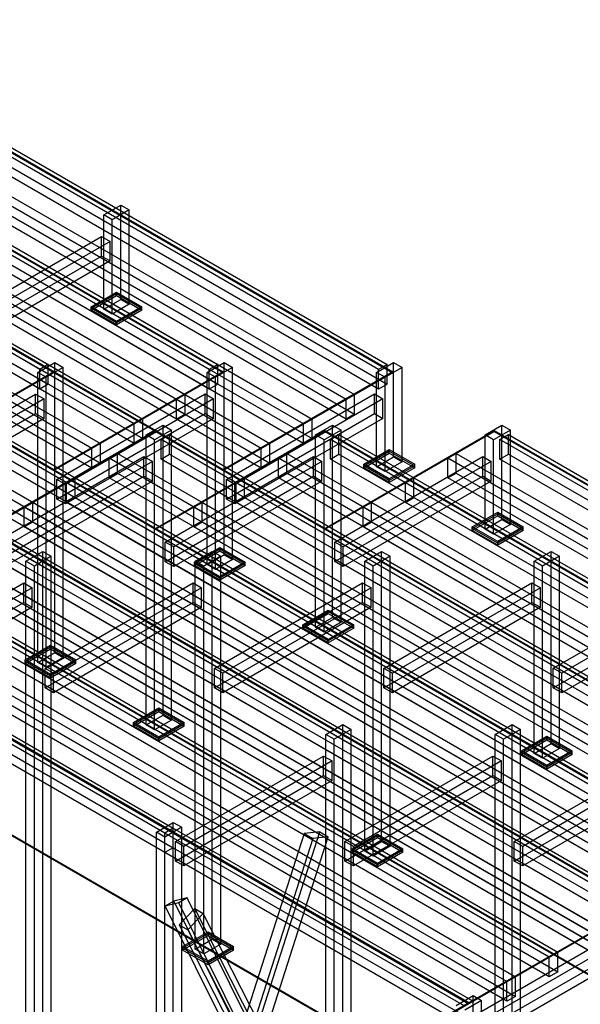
# Model space of a CAD drawing. Header units: millimetres. Extents: x -4756 to 15458, y -11425 to 662.
# Tile 8 of 10: x 8702 to 11568, y -8857 to -3825. Entities that reach past the tile are written whole.
import ezdxf

# ---------------------------------------------------------------- set-up
doc = ezdxf.new("R2010")
doc.units = ezdxf.units.MM
for name, color, linetype, true_color in [('balok', 7, 'Continuous', 0x31596b), ('baseplate', 7, 'Continuous', 0x746052), ('bracing', 7, 'Continuous', 0xb64a45), ('dek', 7, 'Continuous', 0x657f45), ('kolom', 7, 'Continuous', 0x1c292c), ('stiffener', 7, 'Continuous', 0x698491)]:
    doc.layers.add(name, color=color, linetype=linetype, true_color=true_color)

msp = doc.modelspace()

# ---------------------------------------------------------------- linework, layer by layer
at = {"layer": 'balok'}
for p, q in [((4272.02996, -2945.54), (8847.97396, -5587.54)), ((5138.04728, -2945.55), (9713.99128, -5587.55)), ((6004.03862, -2945.555), (10579.98262, -5587.555)), ((8804.67396, -5612.54), (4228.72996, -2970.54)), ((9670.69128, -5612.55), (5094.74728, -2970.55)), ((10536.68262, -5612.555), (5960.73862, -2970.555)), ((4272.02996, -3045.54), (8847.97396, -5687.54)), ((5138.04728, -3045.55), (9713.99128, -5687.55)), ((6004.03862, -3045.555), (10579.98262, -5687.555)), ((8804.67396, -5712.54), (4228.72996, -3070.54)), ((9670.69128, -5712.55), (5094.74728, -3070.55)), ((10536.68262, -5712.555), (5960.73862, -3070.555)), ((9443.71268, -7981.61), (4845.0535, -5326.495)), ((4888.3535, -5301.495), (9487.01268, -7956.61)), ((9443.71268, -8081.61), (4845.0535, -5426.495)), ((4888.3535, -5401.495), (9487.01268, -8056.61)), ((8847.97396, -5587.54), (8804.67396, -5612.54)), ((8804.67396, -5712.54), (8804.67396, -5612.54)), ((8847.97396, -5687.54), (8847.97396, -5587.54)), ((9713.99128, -5587.55), (9670.69128, -5612.55)), ((9670.69128, -5712.55), (9670.69128, -5612.55)), ((9713.99128, -5687.55), (9713.99128, -5587.55)), ((10579.98262, -5587.555), (10536.68262, -5612.555)), ((10536.68262, -5712.555), (10536.68262, -5612.555)), ((10579.98262, -5687.555), (10579.98262, -5587.555)), ((8847.97396, -5687.54), (8804.67396, -5712.54)), ((9713.99128, -5687.55), (9670.69128, -5712.55)), ((10579.98262, -5687.555), (10536.68262, -5712.555)), ((11809.66798, -8347.535), (7692.70398, -5970.535)), ((7736.00398, -5945.535), (11852.96798, -8322.535)), ((12567.42664, -8285.03), (8558.71264, -5970.53)), ((8602.01264, -5945.53), (12610.72664, -8260.03)), ((9424.70398, -5970.525), (9468.00398, -5945.525)), ((13541.66798, -8347.525), (9424.70398, -5970.525)), ((9424.70398, -6070.525), (9424.70398, -5970.525)), ((9468.00398, -5945.525), (13584.96798, -8322.525)), ((9468.00398, -6045.525), (9468.00398, -5945.525)), ((10290.7213, -5970.535), (10334.0213, -5945.535)), ((14407.6853, -8347.535), (10290.7213, -5970.535)), ((10290.7213, -6070.535), (10290.7213, -5970.535)), ((10334.0213, -5945.535), (14450.9853, -8322.535)), ((10334.0213, -6045.535), (10334.0213, -5945.535)), ((11156.71264, -5970.54), (11200.01264, -5945.54)), ((15273.67664, -8347.54), (11156.71264, -5970.54)), ((11156.71264, -6070.54), (11156.71264, -5970.54)), ((11200.01264, -5945.54), (15316.97664, -8322.54)), ((11200.01264, -6045.54), (11200.01264, -5945.54)), ((11809.66798, -8447.535), (7692.70398, -6070.535)), ((7736.00398, -6045.535), (11852.96798, -8422.535)), ((12567.42664, -8385.03), (8558.71264, -6070.53)), ((8602.01264, -6045.53), (12610.72664, -8360.03)), ((9424.70398, -6070.525), (9468.00398, -6045.525)), ((13541.66798, -8447.525), (9424.70398, -6070.525)), ((9468.00398, -6045.525), (13584.96798, -8422.525)), ((10290.7213, -6070.535), (10334.0213, -6045.535)), ((14407.6853, -8447.535), (10290.7213, -6070.535)), ((10334.0213, -6045.535), (14450.9853, -8422.535)), ((11156.71264, -6070.54), (11200.01264, -6045.54)), ((15273.67664, -8447.54), (11156.71264, -6070.54)), ((11200.01264, -6045.54), (15316.97664, -8422.54)), ((9487.01268, -7956.61), (9443.71268, -7981.61)), ((9443.71268, -8081.61), (9443.71268, -7981.61)), ((10976.5067, -8866.595), (9443.71268, -7981.61)), ((9487.01268, -8056.61), (9487.01268, -7956.61)), ((9487.01268, -7956.61), (11019.8067, -8841.595)), ((9487.01268, -8056.61), (9443.71268, -8081.61)), ((10976.5067, -8966.595), (9443.71268, -8081.61)), ((9487.01268, -8056.61), (11019.8067, -8941.595)), ((11019.8067, -8841.595), (10976.5067, -8866.595)), ((11019.8067, -8941.595), (11019.8067, -8841.595))]:
    msp.add_line(p, q, dxfattribs=at)
at = {"layer": 'baseplate'}
for p, q in [((9067.02, -5292.01), (9196.93732, -5217)), ((9067.02, -5300.01), (9196.93732, -5225)), ((9196.93732, -5217), (9326.8633, -5292.015)), ((9196.93732, -5225), (9196.93732, -5217)), ((9196.93732, -5225), (9326.8633, -5300.015)), ((9196.93732, -5235), (9196.93732, -5225)), ((9067.02, -5310.01), (9196.93732, -5235)), ((9196.93732, -5235), (9326.8633, -5310.015)), ((9196.94598, -5367.025), (9067.02, -5292.01)), ((9067.02, -5300.01), (9067.02, -5292.01)), ((9196.94598, -5375.025), (9067.02, -5300.01)), ((9067.02, -5310.01), (9067.02, -5300.01)), ((9196.94598, -5385.025), (9067.02, -5310.01)), ((9326.8633, -5292.015), (9196.94598, -5367.025)), ((9326.8633, -5300.015), (9196.94598, -5375.025)), ((9326.8633, -5310.015), (9196.94598, -5385.025)), ((9326.8633, -5300.015), (9326.8633, -5292.015)), ((9326.8633, -5310.015), (9326.8633, -5300.015)), ((9196.94598, -5375.025), (9196.94598, -5367.025)), ((9196.94598, -5385.025), (9196.94598, -5375.025)), ((10461.34928, -6097.05), (10591.2666, -6022.04)), ((10461.34928, -6105.05), (10591.2666, -6030.04)), ((10591.2666, -6022.04), (10721.18392, -6097.05)), ((10591.2666, -6030.04), (10591.2666, -6022.04)), ((10591.2666, -6030.04), (10721.18392, -6105.05)), ((10591.2666, -6040.04), (10591.2666, -6030.04)), ((10461.34928, -6115.05), (10591.2666, -6040.04)), ((10591.2666, -6040.04), (10721.18392, -6115.05)), ((10591.2666, -6172.06), (10461.34928, -6097.05)), ((10461.34928, -6105.05), (10461.34928, -6097.05)), ((10591.2666, -6180.06), (10461.34928, -6105.05)), ((10461.34928, -6115.05), (10461.34928, -6105.05)), ((10591.2666, -6190.06), (10461.34928, -6115.05)), ((10721.18392, -6097.05), (10591.2666, -6172.06)), ((10721.18392, -6105.05), (10591.2666, -6180.06)), ((10721.18392, -6115.05), (10591.2666, -6190.06)), ((10721.18392, -6105.05), (10721.18392, -6097.05)), ((10721.18392, -6115.05), (10721.18392, -6105.05)), ((10591.2666, -6180.06), (10591.2666, -6172.06)), ((10591.2666, -6190.06), (10591.2666, -6180.06)), ((11015.52866, -6417.015), (11145.44598, -6342.005)), ((11015.52866, -6425.015), (11145.44598, -6350.005)), ((11015.52866, -6435.015), (11145.44598, -6360.005)), ((11145.44598, -6342.005), (11275.3633, -6417.015)), ((11145.44598, -6350.005), (11145.44598, -6342.005)), ((11145.44598, -6350.005), (11275.3633, -6425.015)), ((11145.44598, -6360.005), (11145.44598, -6350.005)), ((11145.44598, -6360.005), (11275.3633, -6435.015)), ((11145.44598, -6492.025), (11015.52866, -6417.015)), ((11015.52866, -6425.015), (11015.52866, -6417.015)), ((11145.44598, -6500.025), (11015.52866, -6425.015)), ((11015.52866, -6435.015), (11015.52866, -6425.015)), ((11145.44598, -6510.025), (11015.52866, -6435.015)), ((11275.3633, -6417.015), (11145.44598, -6492.025)), ((11275.3633, -6425.015), (11145.44598, -6500.025)), ((11275.3633, -6435.015), (11145.44598, -6510.025)), ((11275.3633, -6425.015), (11275.3633, -6417.015)), ((11275.3633, -6435.015), (11275.3633, -6425.015)), ((9595.35794, -6597.045), (9725.27526, -6522.035)), ((9595.35794, -6605.045), (9725.27526, -6530.035)), ((9595.35794, -6615.045), (9725.27526, -6540.035)), ((9725.27526, -6522.035), (9855.19258, -6597.045)), ((9725.27526, -6530.035), (9725.27526, -6522.035)), ((9725.27526, -6530.035), (9855.19258, -6605.045)), ((9725.27526, -6540.035), (9725.27526, -6530.035)), ((9725.27526, -6540.035), (9855.19258, -6615.045)), ((11145.44598, -6500.025), (11145.44598, -6492.025)), ((11145.44598, -6510.025), (11145.44598, -6500.025)), ((9725.27526, -6672.055), (9595.35794, -6597.045)), ((9595.35794, -6605.045), (9595.35794, -6597.045)), ((9725.27526, -6680.055), (9595.35794, -6605.045)), ((9595.35794, -6615.045), (9595.35794, -6605.045)), ((9725.27526, -6690.055), (9595.35794, -6615.045)), ((9855.19258, -6597.045), (9725.27526, -6672.055)), ((9855.19258, -6605.045), (9725.27526, -6680.055)), ((9855.19258, -6615.045), (9725.27526, -6690.055)), ((9855.19258, -6605.045), (9855.19258, -6597.045)), ((9855.19258, -6615.045), (9855.19258, -6605.045)), ((9725.27526, -6680.055), (9725.27526, -6672.055)), ((9725.27526, -6690.055), (9725.27526, -6680.055)), ((10149.53732, -6917.01), (10279.45464, -6842)), ((10279.45464, -6842), (10409.37196, -6917.01)), ((10279.45464, -6850), (10279.45464, -6842)), ((10149.53732, -6925.01), (10279.45464, -6850)), ((10149.53732, -6935.01), (10279.45464, -6860)), ((10279.45464, -6850), (10409.37196, -6925.01)), ((10279.45464, -6860), (10279.45464, -6850)), ((10279.45464, -6860), (10409.37196, -6935.01)), ((10279.45464, -6992.02), (10149.53732, -6917.01)), ((10149.53732, -6925.01), (10149.53732, -6917.01)), ((10279.45464, -7000.02), (10149.53732, -6925.01)), ((10149.53732, -6935.01), (10149.53732, -6925.01)), ((10279.45464, -7010.02), (10149.53732, -6935.01)), ((10409.37196, -6917.01), (10279.45464, -6992.02)), ((10409.37196, -6925.01), (10279.45464, -7000.02)), ((10409.37196, -6935.01), (10279.45464, -7010.02)), ((10409.37196, -6925.01), (10409.37196, -6917.01)), ((10409.37196, -6935.01), (10409.37196, -6925.01)), ((10279.45464, -7000.02), (10279.45464, -6992.02)), ((8729.34062, -7097.055), (8859.25794, -7022.045)), ((8729.34062, -7105.055), (8859.25794, -7030.045)), ((8729.34062, -7115.055), (8859.25794, -7040.045)), ((8859.25794, -7022.045), (8989.17526, -7097.055)), ((8859.25794, -7030.045), (8859.25794, -7022.045)), ((8859.25794, -7030.045), (8989.17526, -7105.055)), ((8859.25794, -7040.045), (8859.25794, -7030.045)), ((8859.25794, -7040.045), (8989.17526, -7115.055)), ((10279.45464, -7010.02), (10279.45464, -7000.02)), ((8859.25794, -7172.065), (8729.34062, -7097.055)), ((8729.34062, -7105.055), (8729.34062, -7097.055)), ((8859.25794, -7180.065), (8729.34062, -7105.055)), ((8729.34062, -7115.055), (8729.34062, -7105.055)), ((8859.25794, -7190.065), (8729.34062, -7115.055)), ((8989.17526, -7097.055), (8859.25794, -7172.065)), ((8989.17526, -7105.055), (8859.25794, -7180.065)), ((8989.17526, -7115.055), (8859.25794, -7190.065)), ((8989.17526, -7105.055), (8989.17526, -7097.055)), ((8989.17526, -7115.055), (8989.17526, -7105.055)), ((8859.25794, -7180.065), (8859.25794, -7172.065)), ((8859.25794, -7190.065), (8859.25794, -7180.065)), ((9283.52, -7417.02), (9413.43732, -7342.01)), ((9413.43732, -7342.01), (9543.35464, -7417.02)), ((9413.43732, -7350.01), (9413.43732, -7342.01)), ((9283.52, -7425.02), (9413.43732, -7350.01)), ((9283.52, -7435.02), (9413.43732, -7360.01)), ((9413.43732, -7350.01), (9543.35464, -7425.02)), ((9413.43732, -7360.01), (9413.43732, -7350.01)), ((9413.43732, -7360.01), (9543.35464, -7435.02)), ((9413.43732, -7492.03), (9283.52, -7417.02)), ((9283.52, -7425.02), (9283.52, -7417.02)), ((9413.43732, -7500.03), (9283.52, -7425.02)), ((9283.52, -7435.02), (9283.52, -7425.02)), ((9413.43732, -7510.03), (9283.52, -7435.02)), ((9543.35464, -7417.02), (9413.43732, -7492.03)), ((9543.35464, -7425.02), (9413.43732, -7500.03)), ((9543.35464, -7435.02), (9413.43732, -7510.03)), ((9543.35464, -7425.02), (9543.35464, -7417.02)), ((9543.35464, -7435.02), (9543.35464, -7425.02)), ((9413.43732, -7500.03), (9413.43732, -7492.03)), ((11266.67732, -7562.01), (11396.59464, -7487)), ((11266.67732, -7570.01), (11396.59464, -7495)), ((11396.59464, -7487), (11526.51196, -7562.01)), ((11396.59464, -7495), (11396.59464, -7487)), ((11396.59464, -7495), (11526.51196, -7570.01)), ((11396.59464, -7505), (11396.59464, -7495)), ((9413.43732, -7510.03), (9413.43732, -7500.03)), ((11266.67732, -7580.01), (11396.59464, -7505)), ((11396.59464, -7505), (11526.51196, -7580.01)), ((11396.59464, -7637.02), (11266.67732, -7562.01)), ((11266.67732, -7570.01), (11266.67732, -7562.01)), ((11396.59464, -7645.02), (11266.67732, -7570.01)), ((11266.67732, -7580.01), (11266.67732, -7570.01)), ((11396.59464, -7655.02), (11266.67732, -7580.01)), ((11526.51196, -7562.01), (11396.59464, -7637.02)), ((11526.51196, -7570.01), (11396.59464, -7645.02)), ((11526.51196, -7580.01), (11396.59464, -7655.02)), ((11526.51196, -7570.01), (11526.51196, -7562.01)), ((11526.51196, -7580.01), (11526.51196, -7570.01)), ((11396.59464, -7645.02), (11396.59464, -7637.02)), ((11396.59464, -7655.02), (11396.59464, -7645.02)), ((10400.66, -8062.02), (10530.57732, -7987.01)), ((10400.66, -8070.02), (10530.57732, -7995.01)), ((10530.57732, -7987.01), (10660.49464, -8062.02)), ((10530.57732, -7995.01), (10530.57732, -7987.01)), ((10530.57732, -7995.01), (10660.49464, -8070.02)), ((10530.57732, -8005.01), (10530.57732, -7995.01)), ((10400.66, -8080.02), (10530.57732, -8005.01)), ((10530.57732, -8005.01), (10660.49464, -8080.02)), ((10530.57732, -8137.03), (10400.66, -8062.02)), ((10400.66, -8070.02), (10400.66, -8062.02)), ((10530.57732, -8145.03), (10400.66, -8070.02)), ((10400.66, -8080.02), (10400.66, -8070.02)), ((10530.57732, -8155.03), (10400.66, -8080.02)), ((10660.49464, -8062.02), (10530.57732, -8137.03)), ((10660.49464, -8070.02), (10530.57732, -8145.03)), ((10660.49464, -8080.02), (10530.57732, -8155.03)), ((10660.49464, -8070.02), (10660.49464, -8062.02)), ((10660.49464, -8080.02), (10660.49464, -8070.02)), ((10530.57732, -8145.03), (10530.57732, -8137.03)), ((10530.57732, -8155.03), (10530.57732, -8145.03)), ((9534.66866, -8562.015), (9664.59464, -8487)), ((9534.66866, -8570.015), (9664.59464, -8495)), ((9664.59464, -8487), (9794.51196, -8562.01)), ((9664.59464, -8495), (9664.59464, -8487)), ((9664.59464, -8495), (9794.51196, -8570.01)), ((9664.59464, -8505), (9664.59464, -8495)), ((9534.66866, -8580.015), (9664.59464, -8505)), ((9664.59464, -8505), (9794.51196, -8580.01)), ((9664.58598, -8637.025), (9534.66866, -8562.015)), ((9534.66866, -8570.015), (9534.66866, -8562.015)), ((9664.58598, -8645.025), (9534.66866, -8570.015)), ((9534.66866, -8580.015), (9534.66866, -8570.015)), ((9664.58598, -8655.025), (9534.66866, -8580.015)), ((9794.51196, -8562.01), (9664.58598, -8637.025)), ((9794.51196, -8570.01), (9664.58598, -8645.025)), ((9794.51196, -8580.01), (9664.58598, -8655.025)), ((9794.51196, -8570.01), (9794.51196, -8562.01)), ((9794.51196, -8580.01), (9794.51196, -8570.01)), ((9664.58598, -8645.025), (9664.58598, -8637.025)), ((9664.58598, -8655.025), (9664.58598, -8645.025))]:
    msp.add_line(p, q, dxfattribs=at)
at = {"layer": 'bracing'}
for p, q in [((10156.39604, -7984.7), (9465.57918, -10138.435)), ((9545.17324, -10129.66), (10235.9901, -7975.925)), ((10235.9901, -7975.925), (10156.39604, -7984.7)), ((10156.39604, -7984.7), (10199.69604, -8009.7)), ((10235.9901, -7975.925), (10279.2901, -8000.925)), ((10199.69604, -8009.7), (9508.87918, -10163.435)), ((9588.47324, -10154.66), (10279.2901, -8000.925)), ((10279.2901, -8000.925), (10199.69604, -8009.7)), ((9489.39418, -8330.545), (9446.09418, -8355.545)), ((9515.07108, -8338.33), (9446.09418, -8355.545)), ((9558.37108, -8313.33), (9489.39418, -8330.545)), ((9489.39418, -8330.545), (10896.21984, -11162.91)), ((9558.37108, -8313.33), (9515.07108, -8338.33)), ((10921.89674, -11169.745), (9515.07108, -8338.33)), ((10965.19674, -11144.745), (9558.37108, -8313.33)), ((9446.09418, -8355.545), (10852.91984, -11187.91)), ((9597.23716, -8367.97), (9517.6431, -8451.115)), ((9640.53716, -8392.97), (9560.9431, -8476.115)), ((10288.05402, -9723.995), (9597.23716, -8367.97)), ((9597.23716, -8367.97), (9640.53716, -8392.97)), ((10331.35402, -9748.995), (9640.53716, -8392.97)), ((9517.6431, -8451.115), (10208.45996, -9807.13)), ((9517.6431, -8451.115), (9560.9431, -8476.115)), ((9560.9431, -8476.115), (10251.75996, -9832.13))]:
    msp.add_line(p, q, dxfattribs=at)
at = {"layer": 'dek'}
for p, q in [((-4330, 0), (10998.20866, -8850.005)), ((-4330, -4), (10998.20866, -8854.005)), ((10572.128, -9096.01), (-4756.08066, -246.005)), ((10572.128, -9100.01), (-4756.08066, -250.005)), ((4200.16062, -2925.035), (8876.5433, -5625.025)), ((4200.16062, -2929.035), (8876.5433, -5629.025)), ((5066.17794, -2925.045), (9742.56062, -5625.035)), ((5066.17794, -2929.045), (9742.56062, -5629.035)), ((5932.16928, -2925.05), (10608.55196, -5625.04)), ((5932.16928, -2929.05), (10608.55196, -5629.04)), ((8876.56928, -6125.03), (4200.1866, -3425.04)), ((8876.56928, -6129.03), (4200.1866, -3429.04)), ((9742.56062, -6125.035), (5066.17794, -3425.045)), ((9742.56062, -6129.035), (5066.17794, -3429.045)), ((8876.5433, -5625.025), (8010.55196, -6125.02)), ((8876.5433, -5629.025), (8010.55196, -6129.02)), ((8876.5433, -5629.025), (8876.5433, -5625.025)), ((9742.56062, -5625.035), (8876.56928, -6125.03)), ((9742.56062, -5629.035), (8876.56928, -6129.03)), ((9742.56062, -5629.035), (9742.56062, -5625.035)), ((10608.55196, -5625.04), (9742.56062, -6125.035)), ((10608.55196, -5629.04), (9742.56062, -6129.035)), ((10608.55196, -5629.04), (10608.55196, -5625.04)), ((7664.1433, -5925.035), (11864.2, -8350.01)), ((7664.1433, -5929.035), (11864.2, -8354.01)), ((8530.15196, -5925.02), (12730.20866, -8349.995)), ((8530.15196, -6425.02), (9396.1433, -5925.025)), ((8530.15196, -5929.02), (12730.20866, -8353.995)), ((8530.15196, -6429.02), (9396.1433, -5929.025)), ((9396.1433, -5925.025), (13596.2, -8350)), ((9396.1433, -5929.025), (9396.1433, -5925.025)), ((9396.1433, -5929.025), (13596.2, -8354)), ((9396.16928, -6425.03), (10262.16062, -5925.035)), ((9396.16928, -6429.03), (10262.16062, -5929.035)), ((10262.16062, -5925.035), (14462.21732, -8350.01)), ((10262.16062, -5929.035), (10262.16062, -5925.035)), ((10262.16062, -6425.035), (11128.15196, -5925.04)), ((10262.16062, -5929.035), (14462.21732, -8354.01)), ((10262.16062, -6429.035), (11128.15196, -5929.04)), ((11128.15196, -5925.04), (15328.20866, -8350.015)), ((11128.15196, -5929.04), (11128.15196, -5925.04)), ((11128.15196, -5929.04), (15328.20866, -8354.015)), ((8876.56928, -6129.03), (8876.56928, -6125.03)), ((9742.56062, -6129.035), (9742.56062, -6125.035)), ((10998.20866, -8850.005), (6798.15196, -6425.03)), ((10998.20866, -8854.005), (6798.15196, -6429.03)), ((11864.2, -8850), (7664.1433, -6425.025)), ((11864.2, -8854), (7664.1433, -6429.025)), ((12730.20866, -8849.995), (8530.15196, -6425.02)), ((12730.20866, -8853.995), (8530.15196, -6429.02)), ((13596.22598, -8850.005), (9396.16928, -6425.03)), ((9396.16928, -6429.03), (9396.16928, -6425.03)), ((13596.22598, -8854.005), (9396.16928, -6429.03)), ((14462.21732, -8850.01), (10262.16062, -6425.035)), ((10262.16062, -6429.035), (10262.16062, -6425.035)), ((14462.21732, -8854.01), (10262.16062, -6429.035)), ((11864.2, -8350.01), (10998.20866, -8850.005)), ((11864.2, -8354.01), (10998.20866, -8854.005)), ((10998.20866, -8850.005), (10572.128, -9096.01)), ((10998.20866, -8854.005), (10572.128, -9100.01)), ((10998.20866, -8854.005), (10998.20866, -8850.005))]:
    msp.add_line(p, q, dxfattribs=at)
at = {"layer": 'kolom'}
for p, q in [((9131.96134, -4822.485), (9218.56134, -4772.485)), ((9218.56134, -4772.485), (9261.86134, -4797.485)), ((9218.56134, -5254.495), (9218.56134, -4772.485)), ((9175.26134, -4847.485), (9131.96134, -4822.485)), ((9131.96134, -5304.495), (9131.96134, -4822.485)), ((9261.86134, -4797.485), (9175.26134, -4847.485)), ((9261.86134, -5279.495), (9261.86134, -4797.485)), ((9175.26134, -5329.495), (9175.26134, -4847.485)), ((9131.96134, -5304.495), (9218.56134, -5254.495)), ((9261.86134, -5279.495), (9175.26134, -5329.495)), ((9218.56134, -5254.495), (9261.86134, -5279.495)), ((9175.26134, -5329.495), (9131.96134, -5304.495)), ((8794.28196, -5627.54), (8880.88196, -5577.54)), ((8880.88196, -5577.54), (8924.18196, -5602.54)), ((8880.88196, -7059.54), (8880.88196, -5577.54)), ((9660.29928, -5627.52), (9746.89928, -5577.52)), ((9746.89928, -5577.52), (9790.19928, -5602.52)), ((9746.89928, -6559.53), (9746.89928, -5577.52)), ((10526.29062, -5627.525), (10612.89062, -5577.525)), ((10612.89062, -5577.525), (10656.19062, -5602.525)), ((10612.89062, -6059.535), (10612.89062, -5577.525)), ((8837.58196, -5652.54), (8794.28196, -5627.54)), ((8794.28196, -7109.54), (8794.28196, -5627.54)), ((8924.18196, -5602.54), (8837.58196, -5652.54)), ((8924.18196, -7084.54), (8924.18196, -5602.54)), ((9703.59928, -5652.52), (9660.29928, -5627.52)), ((9660.29928, -6609.53), (9660.29928, -5627.52)), ((9790.19928, -5602.52), (9703.59928, -5652.52)), ((9790.19928, -6584.53), (9790.19928, -5602.52)), ((10569.59062, -5652.525), (10526.29062, -5627.525)), ((10526.29062, -6109.535), (10526.29062, -5627.525)), ((10656.19062, -5602.525), (10569.59062, -5652.525)), ((10656.19062, -6084.535), (10656.19062, -5602.525)), ((8837.58196, -7134.54), (8837.58196, -5652.54)), ((9703.59928, -6634.53), (9703.59928, -5652.52)), ((10569.59062, -6134.535), (10569.59062, -5652.525)), ((9348.46134, -5947.505), (9435.06134, -5897.505)), ((9478.36134, -5922.505), (9391.76134, -5972.505)), ((9435.06134, -5897.505), (9478.36134, -5922.505)), ((9435.06134, -7379.505), (9435.06134, -5897.505)), ((9478.36134, -7404.505), (9478.36134, -5922.505)), ((10214.47866, -5947.485), (10301.07866, -5897.485)), ((10344.37866, -5922.485), (10257.77866, -5972.485)), ((10301.07866, -5897.485), (10344.37866, -5922.485)), ((10301.07866, -6879.495), (10301.07866, -5897.485)), ((10344.37866, -6904.495), (10344.37866, -5922.485)), ((11080.47, -5947.49), (11167.07, -5897.49)), ((11210.37, -5922.49), (11123.77, -5972.49)), ((11167.07, -5897.49), (11210.37, -5922.49)), ((11167.07, -6379.5), (11167.07, -5897.49)), ((11210.37, -6404.5), (11210.37, -5922.49)), ((9391.76134, -5972.505), (9348.46134, -5947.505)), ((9348.46134, -7429.505), (9348.46134, -5947.505)), ((9391.76134, -7454.505), (9391.76134, -5972.505)), ((10257.77866, -5972.485), (10214.47866, -5947.485)), ((10214.47866, -6929.495), (10214.47866, -5947.485)), ((10257.77866, -6954.495), (10257.77866, -5972.485)), ((11123.77, -5972.49), (11080.47, -5947.49)), ((11080.47, -6429.5), (11080.47, -5947.49)), ((11123.77, -6454.5), (11123.77, -5972.49)), ((10526.29062, -6109.535), (10612.89062, -6059.535)), ((10656.19062, -6084.535), (10569.59062, -6134.535)), ((10612.89062, -6059.535), (10656.19062, -6084.535)), ((10569.59062, -6134.535), (10526.29062, -6109.535)), ((11080.47, -6429.5), (11167.07, -6379.5)), ((11167.07, -6379.5), (11210.37, -6404.5)), ((11123.77, -6454.5), (11080.47, -6429.5)), ((11210.37, -6404.5), (11123.77, -6454.5)), ((8733.60134, -6592.515), (8820.20134, -6542.515)), ((8863.50134, -6567.515), (8776.90134, -6617.515)), ((8820.20134, -6542.515), (8863.50134, -6567.515)), ((8820.20134, -9024.505), (8820.20134, -6542.515)), ((8863.50134, -9049.505), (8863.50134, -6567.515)), ((9599.61, -6592.51), (9686.21, -6542.51)), ((9729.51, -6567.51), (9642.91, -6617.51)), ((9660.29928, -6609.53), (9746.89928, -6559.53)), ((9686.21, -6542.51), (9729.51, -6567.51)), ((9686.21, -8524.5), (9686.21, -6542.51)), ((9790.19928, -6584.53), (9703.59928, -6634.53)), ((9729.51, -8549.5), (9729.51, -6567.51)), ((9746.89928, -6559.53), (9790.19928, -6584.53)), ((10465.60134, -6592.505), (10552.20134, -6542.505)), ((10595.50134, -6567.505), (10508.90134, -6617.505)), ((10552.20134, -6542.505), (10595.50134, -6567.505)), ((10552.20134, -8024.505), (10552.20134, -6542.505)), ((10595.50134, -8049.505), (10595.50134, -6567.505)), ((11331.61866, -6592.485), (11418.21866, -6542.485)), ((11461.51866, -6567.485), (11374.91866, -6617.485)), ((11418.21866, -6542.485), (11461.51866, -6567.485)), ((11418.21866, -7524.495), (11418.21866, -6542.485)), ((11461.51866, -7549.495), (11461.51866, -6567.485)), ((8776.90134, -6617.515), (8733.60134, -6592.515)), ((8733.60134, -9074.505), (8733.60134, -6592.515)), ((8776.90134, -9099.505), (8776.90134, -6617.515)), ((9642.91, -6617.51), (9599.61, -6592.51)), ((9599.61, -8574.5), (9599.61, -6592.51)), ((9642.91, -8599.5), (9642.91, -6617.51)), ((9703.59928, -6634.53), (9660.29928, -6609.53)), ((10508.90134, -6617.505), (10465.60134, -6592.505)), ((10465.60134, -8074.505), (10465.60134, -6592.505)), ((10508.90134, -8099.505), (10508.90134, -6617.505)), ((11374.91866, -6617.485), (11331.61866, -6592.485)), ((11331.61866, -7574.495), (11331.61866, -6592.485)), ((11374.91866, -7599.495), (11374.91866, -6617.485)), ((10214.47866, -6929.495), (10301.07866, -6879.495)), ((10301.07866, -6879.495), (10344.37866, -6904.495)), ((10257.77866, -6954.495), (10214.47866, -6929.495)), ((10344.37866, -6904.495), (10257.77866, -6954.495)), ((8794.28196, -7109.54), (8880.88196, -7059.54)), ((8924.18196, -7084.54), (8837.58196, -7134.54)), ((8880.88196, -7059.54), (8924.18196, -7084.54)), ((8837.58196, -7134.54), (8794.28196, -7109.54)), ((9348.46134, -7429.505), (9435.06134, -7379.505)), ((9435.06134, -7379.505), (9478.36134, -7404.505)), ((9391.76134, -7454.505), (9348.46134, -7429.505)), ((9478.36134, -7404.505), (9391.76134, -7454.505)), ((10266.43, -7477.52), (10353.03, -7427.52)), ((10353.03, -7427.52), (10396.33, -7452.52)), ((10353.03, -9909.51), (10353.03, -7427.52)), ((11132.43866, -7477.515), (11219.03866, -7427.515)), ((11219.03866, -7427.515), (11262.33866, -7452.515)), ((11219.03866, -9409.505), (11219.03866, -7427.515)), ((10309.73, -7502.52), (10266.43, -7477.52)), ((10266.43, -9959.51), (10266.43, -7477.52)), ((10396.33, -7452.52), (10309.73, -7502.52)), ((10396.33, -9934.51), (10396.33, -7452.52)), ((11175.73866, -7502.515), (11132.43866, -7477.515)), ((11132.43866, -9459.505), (11132.43866, -7477.515)), ((11262.33866, -7452.515), (11175.73866, -7502.515)), ((11262.33866, -9434.505), (11262.33866, -7452.515)), ((10309.73, -9984.51), (10309.73, -7502.52)), ((11175.73866, -9484.505), (11175.73866, -7502.515)), ((11331.61866, -7574.495), (11418.21866, -7524.495)), ((11418.21866, -7524.495), (11461.51866, -7549.495)), ((11374.91866, -7599.495), (11331.61866, -7574.495)), ((11461.51866, -7549.495), (11374.91866, -7599.495)), ((9400.43866, -7977.515), (9487.03866, -7927.515)), ((9487.03866, -7927.515), (9530.33866, -7952.515)), ((9487.03866, -10409.505), (9487.03866, -7927.515)), ((9443.73866, -8002.515), (9400.43866, -7977.515)), ((9400.43866, -10459.505), (9400.43866, -7977.515)), ((9530.33866, -7952.515), (9443.73866, -8002.515)), ((9530.33866, -10434.505), (9530.33866, -7952.515)), ((9443.73866, -10484.505), (9443.73866, -8002.515)), ((10465.60134, -8074.505), (10552.20134, -8024.505)), ((10595.50134, -8049.505), (10508.90134, -8099.505)), ((10552.20134, -8024.505), (10595.50134, -8049.505)), ((10508.90134, -8099.505), (10465.60134, -8074.505)), ((9599.61, -8574.5), (9686.21, -8524.5)), ((9729.51, -8549.5), (9642.91, -8599.5)), ((9686.21, -8524.5), (9729.51, -8549.5)), ((9642.91, -8599.5), (9599.61, -8574.5)), ((10933.25866, -8862.515), (11019.85866, -8812.515)), ((11063.15866, -8837.515), (10976.55866, -8887.515)), ((11019.85866, -8812.515), (11063.15866, -8837.515)), ((11019.85866, -11294.505), (11019.85866, -8812.515)), ((11063.15866, -11319.505), (11063.15866, -8837.515))]:
    msp.add_line(p, q, dxfattribs=at)
at = {"layer": 'stiffener'}
for p, q in [((9503.99494, -5766.295), (4828.46094, -3066.795)), ((4871.76094, -3041.795), (9547.29494, -5741.295)), ((10369.97762, -5766.305), (5694.44362, -3066.805)), ((5737.74362, -3041.805), (10413.27762, -5741.305)), ((4655.26094, -3166.795), (9330.79494, -5866.295)), ((9503.99494, -5866.295), (4828.46094, -3166.795)), ((4871.76094, -3141.795), (9547.29494, -5841.295)), ((5521.24362, -3166.805), (10196.77762, -5866.305)), ((10369.97762, -5866.305), (5694.44362, -3166.805)), ((5737.74362, -3141.805), (10413.27762, -5841.305)), ((9287.49494, -5891.295), (4611.96094, -3191.795)), ((10153.47762, -5891.305), (5477.94362, -3191.805)), ((4655.26094, -3266.795), (9330.79494, -5966.295)), ((5521.24362, -3266.805), (10196.77762, -5966.305)), ((9070.99494, -6016.295), (4395.46094, -3316.795)), ((4438.76094, -3291.795), (9114.29494, -5991.295)), ((9287.49494, -5991.295), (4611.96094, -3291.795)), ((9936.97762, -6016.305), (5261.44362, -3316.805)), ((5304.74362, -3291.805), (9980.27762, -5991.305)), ((10153.47762, -5991.305), (5477.94362, -3291.805)), ((9070.99494, -6116.295), (4395.46094, -3416.795)), ((4438.76094, -3391.795), (9114.29494, -6091.295)), ((9936.97762, -6116.305), (5261.44362, -3416.805)), ((5304.74362, -3391.805), (9980.27762, -6091.305)), ((8363.80202, -5369.885), (9120.68602, -4932.885)), ((9163.98602, -4957.885), (8407.10202, -5394.885)), ((9120.68602, -4932.885), (9163.98602, -4957.885)), ((9120.68602, -5032.885), (9120.68602, -4932.885)), ((9163.98602, -5057.885), (9163.98602, -4957.885)), ((8363.80202, -5469.885), (9120.68602, -5032.885)), ((9163.98602, -5057.885), (8407.10202, -5494.885)), ((9120.68602, -5032.885), (9163.98602, -5057.885)), ((8026.20058, -6175.065), (8783.08458, -5738.065)), ((8826.38458, -5763.065), (8069.50058, -6200.065)), ((8783.08458, -5738.065), (8826.38458, -5763.065)), ((8783.08458, -5838.065), (8783.08458, -5738.065)), ((8826.38458, -5863.065), (8826.38458, -5763.065)), ((8892.24388, -6175.04), (9649.12788, -5738.04)), ((9692.42788, -5763.04), (8935.54388, -6200.04)), ((9547.29494, -5741.295), (9503.99494, -5766.295)), ((9503.99494, -5866.295), (9503.99494, -5766.295)), ((9547.29494, -5841.295), (9547.29494, -5741.295)), ((9649.12788, -5738.04), (9692.42788, -5763.04)), ((9649.12788, -5838.04), (9649.12788, -5738.04)), ((9692.42788, -5863.04), (9692.42788, -5763.04)), ((9758.28718, -6175.015), (10515.17118, -5738.015)), ((10558.47118, -5763.015), (9801.58718, -6200.015)), ((10413.27762, -5741.305), (10369.97762, -5766.305)), ((10369.97762, -5866.305), (10369.97762, -5766.305)), ((10413.27762, -5841.305), (10413.27762, -5741.305)), ((10515.17118, -5738.015), (10558.47118, -5763.015)), ((10515.17118, -5838.015), (10515.17118, -5738.015)), ((10558.47118, -5863.015), (10558.47118, -5763.015)), ((8026.20058, -6275.065), (8783.08458, -5838.065)), ((8826.38458, -5863.065), (8069.50058, -6300.065)), ((8783.08458, -5838.065), (8826.38458, -5863.065)), ((8892.24388, -6275.04), (9649.12788, -5838.04)), ((9692.42788, -5863.04), (8935.54388, -6300.04)), ((9330.79494, -5866.295), (9287.49494, -5891.295)), ((9330.79494, -5966.295), (9330.79494, -5866.295)), ((9547.29494, -5841.295), (9503.99494, -5866.295)), ((9649.12788, -5838.04), (9692.42788, -5863.04)), ((9758.28718, -6275.015), (10515.17118, -5838.015)), ((10558.47118, -5863.015), (9801.58718, -6300.015)), ((10196.77762, -5866.305), (10153.47762, -5891.305)), ((10196.77762, -5966.305), (10196.77762, -5866.305)), ((10413.27762, -5841.305), (10369.97762, -5866.305)), ((10515.17118, -5838.015), (10558.47118, -5863.015)), ((9287.49494, -5991.295), (9287.49494, -5891.295)), ((10153.47762, -5991.305), (10153.47762, -5891.305)), ((9330.79494, -5966.295), (9287.49494, -5991.295)), ((10196.77762, -5966.305), (10153.47762, -5991.305)), ((9114.29494, -5991.295), (9070.99494, -6016.295)), ((9070.99494, -6116.295), (9070.99494, -6016.295)), ((9114.29494, -6091.295), (9114.29494, -5991.295)), ((9980.27762, -5991.305), (9936.97762, -6016.305)), ((9936.97762, -6116.305), (9936.97762, -6016.305)), ((9980.27762, -6091.305), (9980.27762, -5991.305)), ((11625.64298, -8491.285), (7426.40898, -6066.785)), ((7469.70898, -6041.785), (11668.94298, -8466.285)), ((12491.6603, -8491.275), (8292.4263, -6066.775)), ((8335.7263, -6041.775), (12534.9603, -8466.275)), ((8580.25006, -6494.955), (9337.13406, -6057.955)), ((9380.43406, -6082.955), (8623.55006, -6519.955)), ((9158.41764, -6066.8), (9201.71764, -6041.8)), ((13357.65164, -8491.3), (9158.41764, -6066.8)), ((9158.41764, -6166.8), (9158.41764, -6066.8)), ((9201.71764, -6041.8), (13400.95164, -8466.3)), ((9201.71764, -6141.8), (9201.71764, -6041.8)), ((9337.13406, -6057.955), (9380.43406, -6082.955)), ((9337.13406, -6157.955), (9337.13406, -6057.955)), ((9380.43406, -6182.955), (9380.43406, -6082.955)), ((9446.29336, -6494.93), (10203.17736, -6057.93)), ((10246.47736, -6082.93), (9489.59336, -6519.93)), ((10024.43496, -6066.78), (10067.73496, -6041.78)), ((14223.66896, -8491.28), (10024.43496, -6066.78)), ((10024.43496, -6166.78), (10024.43496, -6066.78)), ((10067.73496, -6041.78), (14266.96896, -8466.28)), ((10067.73496, -6141.78), (10067.73496, -6041.78)), ((10203.17736, -6057.93), (10246.47736, -6082.93)), ((10203.17736, -6157.93), (10203.17736, -6057.93)), ((10246.47736, -6182.93), (10246.47736, -6082.93)), ((10312.33666, -6494.905), (11069.22066, -6057.905)), ((11112.52066, -6082.905), (10355.63666, -6519.905)), ((10890.41764, -6066.79), (10933.71764, -6041.79)), ((15089.65164, -8491.29), (10890.41764, -6066.79)), ((10890.41764, -6166.79), (10890.41764, -6066.79)), ((10933.71764, -6041.79), (15132.95164, -8466.29)), ((10933.71764, -6141.79), (10933.71764, -6041.79)), ((11069.22066, -6057.905), (11112.52066, -6082.905)), ((11069.22066, -6157.905), (11069.22066, -6057.905)), ((11112.52066, -6182.905), (11112.52066, -6082.905)), ((9114.29494, -6091.295), (9070.99494, -6116.295)), ((9980.27762, -6091.305), (9936.97762, -6116.305)), ((7253.20898, -6166.785), (11452.44298, -8591.285)), ((11625.64298, -8591.285), (7426.40898, -6166.785)), ((7469.70898, -6141.785), (11668.94298, -8566.285)), ((8119.2263, -6166.775), (12318.4603, -8591.275)), ((12491.6603, -8591.275), (8292.4263, -6166.775)), ((8335.7263, -6141.775), (12534.9603, -8566.275)), ((8580.25006, -6594.955), (9337.13406, -6157.955)), ((9380.43406, -6182.955), (8623.55006, -6619.955)), ((8935.54388, -6200.04), (8892.24388, -6175.04)), ((8892.24388, -6275.04), (8892.24388, -6175.04)), ((8941.91764, -6191.8), (8985.21764, -6166.8)), ((8985.21764, -6166.8), (13184.45164, -8591.3)), ((8985.21764, -6266.8), (8985.21764, -6166.8)), ((9158.41764, -6166.8), (9201.71764, -6141.8)), ((13357.65164, -8591.3), (9158.41764, -6166.8)), ((9201.71764, -6141.8), (13400.95164, -8566.3)), ((9337.13406, -6157.955), (9380.43406, -6182.955)), ((9446.29336, -6594.93), (10203.17736, -6157.93)), ((10246.47736, -6182.93), (9489.59336, -6619.93)), ((9801.58718, -6200.015), (9758.28718, -6175.015)), ((9758.28718, -6275.015), (9758.28718, -6175.015)), ((9807.93496, -6191.78), (9851.23496, -6166.78)), ((9851.23496, -6166.78), (14050.46896, -8591.28)), ((9851.23496, -6266.78), (9851.23496, -6166.78)), ((10024.43496, -6166.78), (10067.73496, -6141.78)), ((14223.66896, -8591.28), (10024.43496, -6166.78)), ((10067.73496, -6141.78), (14266.96896, -8566.28)), ((10203.17736, -6157.93), (10246.47736, -6182.93)), ((10312.33666, -6594.905), (11069.22066, -6157.905)), ((11112.52066, -6182.905), (10355.63666, -6619.905)), ((10673.91764, -6191.79), (10717.21764, -6166.79)), ((10717.21764, -6166.79), (14916.45164, -8591.29)), ((10717.21764, -6266.79), (10717.21764, -6166.79)), ((10890.41764, -6166.79), (10933.71764, -6141.79)), ((15089.65164, -8591.29), (10890.41764, -6166.79)), ((10933.71764, -6141.79), (15132.95164, -8566.29)), ((11069.22066, -6157.905), (11112.52066, -6182.905)), ((11409.14298, -8616.285), (7209.90898, -6191.785)), ((12275.1603, -8616.275), (8075.9263, -6191.775)), ((8935.54388, -6300.04), (8935.54388, -6200.04)), ((13141.15164, -8616.3), (8941.91764, -6191.8)), ((8941.91764, -6291.8), (8941.91764, -6191.8)), ((9801.58718, -6300.015), (9801.58718, -6200.015)), ((14007.16896, -8616.28), (9807.93496, -6191.78)), ((9807.93496, -6291.78), (9807.93496, -6191.78)), ((14873.15164, -8616.29), (10673.91764, -6191.79)), ((10673.91764, -6291.79), (10673.91764, -6191.79)), ((7253.20898, -6266.785), (11452.44298, -8691.285)), ((8119.2263, -6266.775), (12318.4603, -8691.275)), ((8935.54388, -6300.04), (8892.24388, -6275.04)), ((8941.91764, -6291.8), (8985.21764, -6266.8)), ((8985.21764, -6266.8), (13184.45164, -8691.3)), ((9801.58718, -6300.015), (9758.28718, -6275.015)), ((9807.93496, -6291.78), (9851.23496, -6266.78)), ((9851.23496, -6266.78), (14050.46896, -8691.28)), ((10673.91764, -6291.79), (10717.21764, -6266.79)), ((10717.21764, -6266.79), (14916.45164, -8691.29)), ((11192.64298, -8741.285), (6993.40898, -6316.785)), ((7036.70898, -6291.785), (11235.94298, -8716.285)), ((11409.14298, -8716.285), (7209.90898, -6291.785)), ((12058.6603, -8741.275), (7859.4263, -6316.775)), ((7902.7263, -6291.775), (12101.9603, -8716.275)), ((12275.1603, -8716.275), (8075.9263, -6291.775)), ((8725.41764, -6316.8), (8768.71764, -6291.8)), ((12751.45164, -8641.3), (8725.41764, -6316.8)), ((8725.41764, -6416.8), (8725.41764, -6316.8)), ((8768.71764, -6291.8), (12794.75164, -8616.3)), ((8768.71764, -6391.8), (8768.71764, -6291.8)), ((13141.15164, -8716.3), (8941.91764, -6291.8)), ((9591.43496, -6316.78), (9634.73496, -6291.78)), ((13790.66896, -8741.28), (9591.43496, -6316.78)), ((9591.43496, -6416.78), (9591.43496, -6316.78)), ((9634.73496, -6291.78), (13833.96896, -8716.28)), ((9634.73496, -6391.78), (9634.73496, -6291.78)), ((14007.16896, -8716.28), (9807.93496, -6291.78)), ((10457.41764, -6316.79), (10500.71764, -6291.79)), ((14656.65164, -8741.29), (10457.41764, -6316.79)), ((10457.41764, -6416.79), (10457.41764, -6316.79)), ((10500.71764, -6291.79), (14699.95164, -8716.29)), ((10500.71764, -6391.79), (10500.71764, -6291.79)), ((14873.15164, -8716.29), (10673.91764, -6291.79)), ((11192.64298, -8841.285), (6993.40898, -6416.785)), ((7036.70898, -6391.785), (11235.94298, -8816.285)), ((12058.6603, -8841.275), (7859.4263, -6416.775)), ((7902.7263, -6391.775), (12101.9603, -8816.275)), ((8725.41764, -6416.8), (8768.71764, -6391.8)), ((12751.45164, -8741.3), (8725.41764, -6416.8)), ((8768.71764, -6391.8), (12794.75164, -8716.3)), ((9591.43496, -6416.78), (9634.73496, -6391.78)), ((13790.66896, -8841.28), (9591.43496, -6416.78)), ((9634.73496, -6391.78), (13833.96896, -8816.28)), ((10457.41764, -6416.79), (10500.71764, -6391.79)), ((14656.65164, -8841.29), (10457.41764, -6416.79)), ((10500.71764, -6391.79), (14699.95164, -8816.29)), ((9489.59336, -6519.93), (9446.29336, -6494.93)), ((9446.29336, -6594.93), (9446.29336, -6494.93)), ((9489.59336, -6619.93), (9489.59336, -6519.93)), ((10355.63666, -6519.905), (10312.33666, -6494.905)), ((10312.33666, -6594.905), (10312.33666, -6494.905)), ((10355.63666, -6619.905), (10355.63666, -6519.905)), ((9489.59336, -6619.93), (9446.29336, -6594.93)), ((10355.63666, -6619.905), (10312.33666, -6594.905)), ((7965.48532, -7140.11), (8722.36932, -6703.11)), ((8765.66932, -6728.11), (8008.78532, -7165.11)), ((8722.36932, -6703.11), (8765.66932, -6728.11)), ((8722.36932, -6803.11), (8722.36932, -6703.11)), ((8765.66932, -6828.11), (8765.66932, -6728.11)), ((8831.52862, -7140.085), (9588.41262, -6703.085)), ((9631.71262, -6728.085), (8874.82862, -7165.085)), ((9588.41262, -6703.085), (9631.71262, -6728.085)), ((9588.41262, -6803.085), (9588.41262, -6703.085)), ((9631.71262, -6828.085), (9631.71262, -6728.085)), ((9697.57192, -7140.06), (10454.45592, -6703.06)), ((10497.75592, -6728.06), (9740.87192, -7165.06)), ((10454.45592, -6703.06), (10497.75592, -6728.06)), ((10454.45592, -6803.06), (10454.45592, -6703.06)), ((10497.75592, -6828.06), (10497.75592, -6728.06)), ((10563.61522, -7140.035), (11320.49922, -6703.035)), ((11363.79922, -6728.035), (10606.91522, -7165.035)), ((11320.49922, -6703.035), (11363.79922, -6728.035)), ((11320.49922, -6803.035), (11320.49922, -6703.035)), ((11363.79922, -6828.035), (11363.79922, -6728.035)), ((11429.65852, -7140.01), (12186.54252, -6703.01)), ((12229.84252, -6728.01), (11472.95852, -7165.01)), ((7965.48532, -7240.11), (8722.36932, -6803.11)), ((8765.66932, -6828.11), (8008.78532, -7265.11)), ((8722.36932, -6803.11), (8765.66932, -6828.11)), ((8831.52862, -7240.085), (9588.41262, -6803.085)), ((9631.71262, -6828.085), (8874.82862, -7265.085)), ((9588.41262, -6803.085), (9631.71262, -6828.085)), ((9697.57192, -7240.06), (10454.45592, -6803.06)), ((10497.75592, -6828.06), (9740.87192, -7265.06)), ((10454.45592, -6803.06), (10497.75592, -6828.06)), ((10563.61522, -7240.035), (11320.49922, -6803.035)), ((11363.79922, -6828.035), (10606.91522, -7265.035)), ((11320.49922, -6803.035), (11363.79922, -6828.035)), ((11429.65852, -7240.01), (12186.54252, -6803.01)), ((12229.84252, -6828.01), (11472.95852, -7265.01)), ((8874.82862, -7165.085), (8831.52862, -7140.085)), ((8831.52862, -7240.085), (8831.52862, -7140.085)), ((9740.87192, -7165.06), (9697.57192, -7140.06)), ((9697.57192, -7240.06), (9697.57192, -7140.06)), ((10606.91522, -7165.035), (10563.61522, -7140.035)), ((10563.61522, -7240.035), (10563.61522, -7140.035)), ((11472.95852, -7165.01), (11429.65852, -7140.01)), ((11429.65852, -7240.01), (11429.65852, -7140.01)), ((8874.82862, -7265.085), (8874.82862, -7165.085)), ((9740.87192, -7265.06), (9740.87192, -7165.06)), ((10606.91522, -7265.035), (10606.91522, -7165.035)), ((11472.95852, -7265.01), (11472.95852, -7165.01)), ((8874.82862, -7265.085), (8831.52862, -7240.085)), ((9740.87192, -7265.06), (9697.57192, -7240.06)), ((10606.91522, -7265.035), (10563.61522, -7240.035)), ((11472.95852, -7265.01), (11429.65852, -7240.01)), ((9498.288, -8025.1), (10255.172, -7588.1)), ((10255.172, -7588.1), (10298.472, -7613.1)), ((10255.172, -7688.1), (10255.172, -7588.1)), ((10364.3313, -8025.075), (11121.2153, -7588.075)), ((11121.2153, -7588.075), (11164.5153, -7613.075)), ((11121.2153, -7688.075), (11121.2153, -7588.075)), ((11230.3746, -8025.05), (11987.2586, -7588.05)), ((10298.472, -7613.1), (9541.588, -8050.1)), ((10298.472, -7713.1), (10298.472, -7613.1)), ((11164.5153, -7613.075), (10407.6313, -8050.075)), ((11164.5153, -7713.075), (11164.5153, -7613.075)), ((12030.5586, -7613.05), (11273.6746, -8050.05)), ((9498.288, -8125.1), (10255.172, -7688.1)), ((10255.172, -7688.1), (10298.472, -7713.1)), ((10364.3313, -8125.075), (11121.2153, -7688.075)), ((11121.2153, -7688.075), (11164.5153, -7713.075)), ((11230.3746, -8125.05), (11987.2586, -7688.05)), ((10298.472, -7713.1), (9541.588, -8150.1)), ((11164.5153, -7713.075), (10407.6313, -8150.075)), ((12030.5586, -7713.05), (11273.6746, -8150.05)), ((9541.588, -8050.1), (9498.288, -8025.1)), ((9498.288, -8125.1), (9498.288, -8025.1)), ((9541.588, -8150.1), (9541.588, -8050.1)), ((10407.6313, -8050.075), (10364.3313, -8025.075)), ((10364.3313, -8125.075), (10364.3313, -8025.075)), ((10407.6313, -8150.075), (10407.6313, -8050.075)), ((11273.6746, -8050.05), (11230.3746, -8025.05)), ((11230.3746, -8125.05), (11230.3746, -8025.05)), ((11273.6746, -8150.05), (11273.6746, -8050.05)), ((9541.588, -8150.1), (9498.288, -8125.1)), ((10407.6313, -8150.075), (10364.3313, -8125.075)), ((11273.6746, -8150.05), (11230.3746, -8125.05)), ((11031.08202, -8910.085), (11787.96602, -8473.085)), ((11831.26602, -8498.085), (11074.38202, -8935.085)), ((11031.08202, -9010.085), (11787.96602, -8573.085)), ((11831.26602, -8598.085), (11074.38202, -9035.085)), ((11452.44298, -8591.285), (11409.14298, -8616.285)), ((11452.44298, -8691.285), (11452.44298, -8591.285)), ((11409.14298, -8716.285), (11409.14298, -8616.285)), ((11452.44298, -8691.285), (11409.14298, -8716.285)), ((11235.94298, -8716.285), (11192.64298, -8741.285)), ((11192.64298, -8841.285), (11192.64298, -8741.285)), ((11235.94298, -8816.285), (11235.94298, -8716.285)), ((11235.94298, -8816.285), (11192.64298, -8841.285))]:
    msp.add_line(p, q, dxfattribs=at)

doc.saveas('drawing.dxf')
